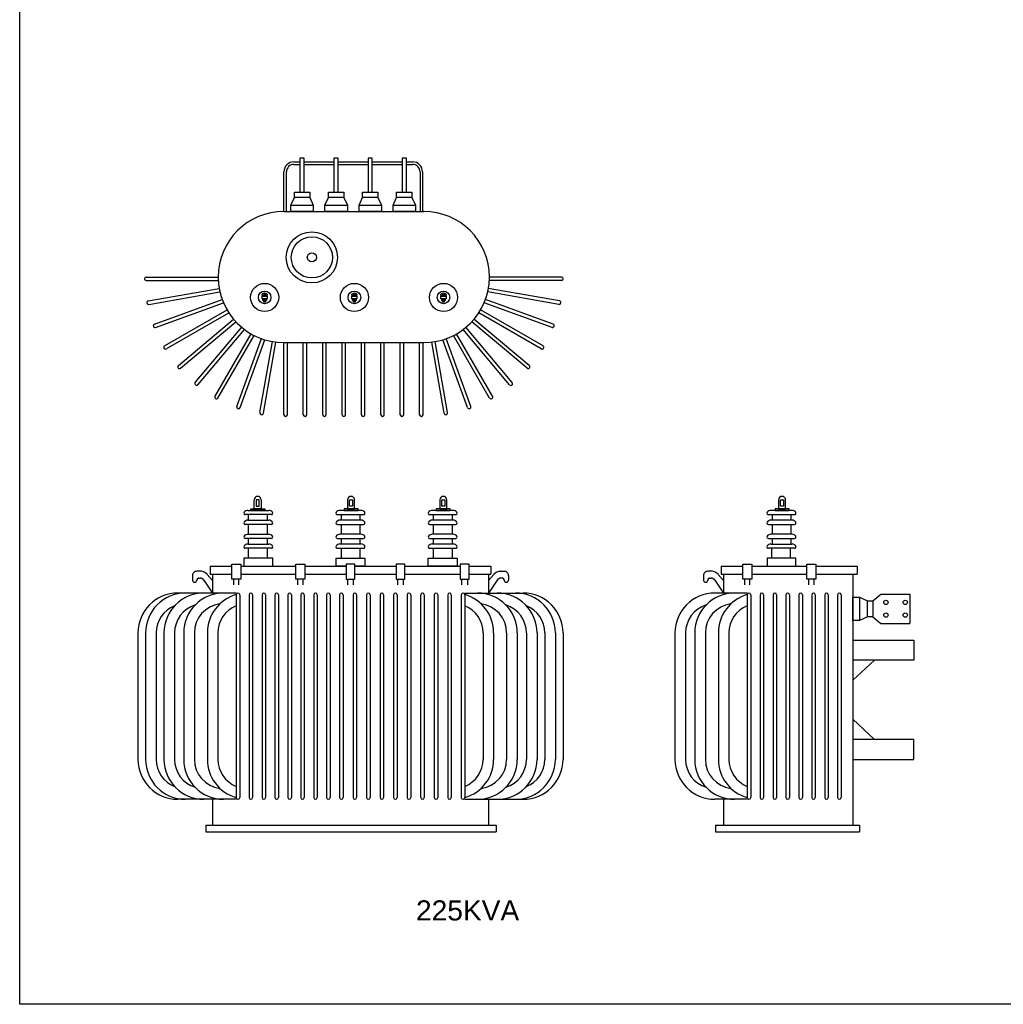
# Model space of a CAD drawing. Header units: millimetres. Extents: x 2237 to 13945, y -185 to 7152.
# Tile 1 of 5: x 2237 to 5900, y -185 to 3483. Entities that reach past the tile are written whole.
import ezdxf

# ---------------------------------------------------------------- set-up
doc = ezdxf.new("R2010")
doc.units = ezdxf.units.MM
doc.layers.add('TRAFO', color=21, linetype='Continuous')
doc.styles.get("Standard").update_dxf_attribs({"font": 'arial.ttf'})

msp = doc.modelspace()

# ---------------------------------------------------------------- linework, layer by layer
msp.add_lwpolyline([(2237.4, 3670.8), (5974.5, 3670.8), (5974.5, -185.4), (2237.4, -185.4)], close=True)
at = {"layer": 'TRAFO'}
for p, q in [((3258.7, 2953.6), (3280.6, 2953.6)), ((3258.7, 2944.2), (3280.6, 2944.2)), ((3296.6, 2967.2), (3280.6, 2967.2)), ((3280.6, 2967.2), (3280.6, 2840.2)), ((3296.6, 2840.2), (3296.6, 2967.2)), ((3296.6, 2953.6), (3407.4, 2953.6)), ((3296.6, 2944.2), (3407.4, 2944.2)), ((3423.5, 2967.2), (3407.4, 2967.2)), ((3407.4, 2967.2), (3407.4, 2840.2)), ((3423.5, 2840.2), (3423.5, 2967.2)), ((3423.5, 2953.6), (3534.3, 2953.6)), ((3423.5, 2944.2), (3534.3, 2944.2)), ((3550.4, 2967.2), (3534.3, 2967.2)), ((3534.3, 2967.2), (3534.3, 2840.2)), ((3550.4, 2840.2), (3550.4, 2967.2)), ((3550.4, 2953.6), (3661.2, 2953.6)), ((3550.4, 2944.2), (3661.2, 2944.2)), ((3677.2, 2967.2), (3661.2, 2967.2)), ((3661.2, 2967.2), (3661.2, 2840.2)), ((3677.2, 2840.2), (3677.2, 2967.2)), ((3677.2, 2953.6), (3699.8, 2953.6)), ((3677.2, 2944.2), (3699.8, 2944.2)), ((3221.2, 2768.7), (3221.2, 2916.1)), ((3230.6, 2768.7), (3230.6, 2916.1)), ((3727.9, 2916.1), (3727.9, 2768.7)), ((3737.3, 2916.1), (3737.3, 2768.7)), ((3260, 2821), (3260, 2840.2)), ((3260, 2840.2), (3317.2, 2840.2)), ((3280.6, 2840.2), (3296.6, 2840.2)), ((3317.2, 2840.2), (3317.2, 2821)), ((3386.8, 2821), (3386.8, 2840.2)), ((3386.8, 2840.2), (3444.1, 2840.2)), ((3407.4, 2840.2), (3423.5, 2840.2)), ((3444.1, 2840.2), (3444.1, 2821)), ((3513.7, 2821), (3513.7, 2840.2)), ((3513.7, 2840.2), (3571, 2840.2)), ((3534.3, 2840.2), (3550.4, 2840.2)), ((3571, 2840.2), (3571, 2821)), ((3640.6, 2821), (3640.6, 2840.2)), ((3640.6, 2840.2), (3697.8, 2840.2)), ((3661.2, 2840.2), (3677.2, 2840.2)), ((3697.8, 2840.2), (3697.8, 2821)), ((3247.2, 2792.7), (3260, 2821)), ((3247.2, 2768.7), (3247.2, 2792.7)), ((3247.2, 2792.7), (3330.7, 2792.7)), ((3317.2, 2821), (3260, 2821)), ((3317.2, 2821), (3330.7, 2792.7)), ((3330.7, 2792.7), (3330.7, 2768.7)), ((3374.1, 2792.7), (3386.8, 2821)), ((3374.1, 2768.7), (3374.1, 2792.7)), ((3374.1, 2792.7), (3457.6, 2792.7)), ((3444.1, 2821), (3386.8, 2821)), ((3444.1, 2821), (3457.6, 2792.7)), ((3457.6, 2792.7), (3457.6, 2768.7)), ((3500.9, 2792.7), (3513.7, 2821)), ((3500.9, 2768.7), (3500.9, 2792.7)), ((3500.9, 2792.7), (3584.5, 2792.7)), ((3571, 2821), (3513.7, 2821)), ((3571, 2821), (3584.5, 2792.7)), ((3584.5, 2792.7), (3584.5, 2768.7)), ((3627.8, 2792.7), (3640.6, 2821)), ((3627.8, 2768.7), (3627.8, 2792.7)), ((3627.8, 2792.7), (3711.4, 2792.7)), ((3697.8, 2821), (3640.6, 2821)), ((3697.8, 2821), (3711.4, 2792.7)), ((3711.4, 2792.7), (3711.4, 2768.7)), ((3221.2, 2768.7), (3741.8, 2768.7)), ((3330.7, 2768.7), (3247.2, 2768.7)), ((3457.6, 2768.7), (3374.1, 2768.7)), ((3584.5, 2768.7), (3500.9, 2768.7)), ((3711.4, 2768.7), (3627.8, 2768.7)), ((2708, 2524.3), (2976.9, 2524.3)), ((2708, 2511.6), (2976.9, 2511.6)), ((4254.7, 2524.3), (3985.9, 2524.3)), ((4254.7, 2511.6), (3985.9, 2511.6)), ((2715.8, 2435.2), (2980.6, 2481.9)), ((2718, 2422.6), (2982.8, 2469.3)), ((3140, 2455.6), (3140, 2460.9)), ((3159, 2460.9), (3159, 2455.6)), ((3474.2, 2455.6), (3474.2, 2460.9)), ((3493.2, 2460.9), (3493.2, 2455.6)), ((3806, 2455.6), (3806, 2460.9)), ((3825, 2460.9), (3825, 2455.6)), ((4244.7, 2422.6), (3980, 2469.3)), ((4246.9, 2435.2), (3982.2, 2481.9)), ((2739, 2348.8), (2991.6, 2440.8)), ((2743.4, 2336.8), (2996, 2428.8)), ((3142.3, 2455.6), (3140, 2455.6)), ((3140, 2453.2), (3159, 2453.2)), ((3140, 2443.6), (3140, 2453.2)), ((3159, 2443.6), (3140, 2443.6)), ((3142.3, 2455.6), (3145.5, 2455.6)), ((3142.3, 2453.2), (3156.8, 2453.2)), ((3142.8, 2443.6), (3156.2, 2443.6)), ((3142.8, 2437.4), (3142.8, 2443.6)), ((3156.2, 2437.4), (3142.8, 2437.4)), ((3145.5, 2455.6), (3145.5, 2453.2)), ((3146.2, 2437.4), (3152.4, 2437.4)), ((3146.2, 2430.5), (3146.2, 2437.4)), ((3152.4, 2430.5), (3146.2, 2430.5)), ((3152.4, 2437.4), (3152.4, 2430.5)), ((3156.8, 2455.6), (3153.5, 2455.6)), ((3153.5, 2455.6), (3153.5, 2453.2)), ((3156.2, 2443.6), (3156.2, 2437.4)), ((3159, 2455.6), (3156.8, 2455.6)), ((3159, 2453.2), (3159, 2443.6)), ((3476.5, 2455.6), (3474.2, 2455.6)), ((3474.2, 2453.2), (3493.2, 2453.2)), ((3474.2, 2443.6), (3474.2, 2453.2)), ((3493.2, 2443.6), (3474.2, 2443.6)), ((3476.5, 2455.6), (3479.8, 2455.6)), ((3476.5, 2453.2), (3491, 2453.2)), ((3477, 2443.6), (3490.4, 2443.6)), ((3477, 2437.4), (3477, 2443.6)), ((3490.4, 2437.4), (3477, 2437.4)), ((3479.8, 2455.6), (3479.8, 2453.2)), ((3480.4, 2437.4), (3486.6, 2437.4)), ((3480.4, 2430.5), (3480.4, 2437.4)), ((3486.6, 2430.5), (3480.4, 2430.5)), ((3486.6, 2437.4), (3486.6, 2430.5)), ((3491, 2455.6), (3487.7, 2455.6)), ((3487.7, 2455.6), (3487.7, 2453.2)), ((3490.4, 2443.6), (3490.4, 2437.4)), ((3493.2, 2455.6), (3491, 2455.6)), ((3493.2, 2453.2), (3493.2, 2443.6)), ((3808.2, 2455.6), (3806, 2455.6)), ((3806, 2453.2), (3825, 2453.2)), ((3806, 2443.6), (3806, 2453.2)), ((3825, 2443.6), (3806, 2443.6)), ((3808.2, 2455.6), (3811.5, 2455.6)), ((3808.2, 2453.2), (3822.7, 2453.2)), ((3808.7, 2443.6), (3822.1, 2443.6)), ((3808.7, 2437.4), (3808.7, 2443.6)), ((3822.1, 2437.4), (3808.7, 2437.4)), ((3811.5, 2455.6), (3811.5, 2453.2)), ((3812.2, 2437.4), (3818.4, 2437.4)), ((3812.2, 2430.5), (3812.2, 2437.4)), ((3818.4, 2430.5), (3812.2, 2430.5)), ((3818.4, 2437.4), (3818.4, 2430.5)), ((3822.7, 2455.6), (3819.5, 2455.6)), ((3819.5, 2455.6), (3819.5, 2453.2)), ((3822.1, 2443.6), (3822.1, 2437.4)), ((3825, 2455.6), (3822.7, 2455.6)), ((3825, 2453.2), (3825, 2443.6)), ((4219.4, 2336.8), (3966.8, 2428.8)), ((4223.8, 2348.8), (3971.2, 2440.8)), ((2776.8, 2267.8), (3009.6, 2402.2)), ((2783.2, 2256.7), (3016, 2391.1)), ((4179.6, 2256.7), (3946.8, 2391.1)), ((4186, 2267.8), (3953.2, 2402.2)), ((2828.1, 2194.5), (3034, 2367.3)), ((2836.3, 2184.7), (3042.2, 2357.5)), ((4126.4, 2184.7), (3920.5, 2357.5)), ((4134.7, 2194.5), (3928.7, 2367.3)), ((2891.3, 2131.2), (3064.1, 2337.2)), ((2901.1, 2123), (3073.9, 2329)), ((2964.6, 2079.9), (3099, 2312.8)), ((3998.1, 2079.9), (3863.7, 2312.8)), ((4061.6, 2123), (3888.8, 2329)), ((4071.4, 2131.2), (3898.6, 2337.2)), ((2975.7, 2073.5), (3110.1, 2306.4)), ((3045.7, 2042.1), (3137.6, 2294.8)), ((3057.7, 2037.8), (3149.6, 2290.4)), ((3132.1, 2019), (3178.8, 2283.7)), ((3144.7, 2016.8), (3191.4, 2281.5)), ((3221.2, 2280), (3741.8, 2280)), ((3221.2, 2011.2), (3221.2, 2280)), ((3234, 2011.2), (3234, 2280)), ((3293.4, 2011.2), (3293.4, 2280)), ((3306.2, 2011.2), (3306.2, 2280)), ((3365.6, 2011.2), (3365.6, 2280)), ((3378.4, 2011.2), (3378.4, 2280)), ((3437.8, 2011.2), (3437.8, 2280)), ((3450.6, 2011.2), (3450.6, 2280)), ((3510, 2011.2), (3510, 2280)), ((3522.8, 2011.2), (3522.8, 2280)), ((3582.2, 2011.2), (3582.2, 2280)), ((3595, 2011.2), (3595, 2280)), ((3654.4, 2011.2), (3654.4, 2280)), ((3667.2, 2011.2), (3667.2, 2280)), ((3726.6, 2011.2), (3726.6, 2280)), ((3739.4, 2011.2), (3739.4, 2280)), ((3818.1, 2016.8), (3771.4, 2281.5)), ((3830.7, 2019), (3784, 2283.7)), ((3905.1, 2037.8), (3813.1, 2290.4)), ((3917.1, 2042.1), (3825.1, 2294.8)), ((3987.1, 2073.5), (3852.7, 2306.4)), ((3110.4, 1660.7), (3110.4, 1694)), ((3129, 1694.3), (3118.2, 1694.3)), ((3118.2, 1694.3), (3118.2, 1670.6)), ((3129, 1670.6), (3129, 1694.3)), ((3136.8, 1694), (3136.8, 1660.7)), ((3458, 1694), (3458, 1660.7)), ((3465.8, 1694.3), (3476.7, 1694.3)), ((3465.8, 1670.6), (3465.8, 1694.3)), ((3476.7, 1694.3), (3476.7, 1670.6)), ((3484.5, 1660.7), (3484.5, 1694)), ((3801.4, 1694), (3801.4, 1660.7)), ((3809.2, 1694.3), (3820, 1694.3)), ((3809.2, 1670.6), (3809.2, 1694.3)), ((3820, 1694.3), (3820, 1670.6)), ((3827.8, 1660.7), (3827.8, 1694)), ((5062.9, 1694), (5062.9, 1660.7)), ((5070.7, 1694.3), (5081.6, 1694.3)), ((5070.7, 1670.6), (5070.7, 1694.3)), ((5081.6, 1694.3), (5081.6, 1670.6)), ((5089.4, 1660.7), (5089.4, 1694)), ((3086.7, 1654.9), (3165.1, 1654.9)), ((3097.5, 1654.9), (3097.5, 1660.7)), ((3097.5, 1660.7), (3149.7, 1660.7)), ((3149.7, 1654.9), (3097.5, 1654.9)), ((3136.8, 1660.7), (3110.4, 1660.7)), ((3118.2, 1670.6), (3129, 1670.6)), ((3149.7, 1660.7), (3149.7, 1654.9)), ((3508.2, 1654.9), (3429.7, 1654.9)), ((3497.4, 1660.7), (3445.2, 1660.7)), ((3445.2, 1660.7), (3445.2, 1654.9)), ((3445.2, 1654.9), (3497.4, 1654.9)), ((3458, 1660.7), (3484.5, 1660.7)), ((3476.7, 1670.6), (3465.8, 1670.6)), ((3497.4, 1654.9), (3497.4, 1660.7)), ((3851.5, 1654.9), (3773.1, 1654.9)), ((3840.7, 1660.7), (3788.5, 1660.7)), ((3788.5, 1660.7), (3788.5, 1654.9)), ((3788.5, 1654.9), (3840.7, 1654.9)), ((3801.4, 1660.7), (3827.8, 1660.7)), ((3820, 1670.6), (3809.2, 1670.6)), ((3840.7, 1654.9), (3840.7, 1660.7)), ((5113.1, 1654.9), (5034.6, 1654.9)), ((5102.2, 1660.7), (5050, 1660.7)), ((5050, 1660.7), (5050, 1654.9)), ((5050, 1654.9), (5102.2, 1654.9)), ((5062.9, 1660.7), (5089.4, 1660.7)), ((5081.6, 1670.6), (5070.7, 1670.6)), ((5102.2, 1654.9), (5102.2, 1660.7)), ((3174.6, 1639.3), (3077.2, 1639.3)), ((3086.7, 1618.4), (3165.1, 1618.4)), ((3089.8, 1618.4), (3089.8, 1639.3)), ((3159.5, 1618.4), (3159.5, 1639.3)), ((3420.2, 1639.3), (3517.7, 1639.3)), ((3508.2, 1618.4), (3429.7, 1618.4)), ((3435.4, 1618.4), (3435.4, 1639.3)), ((3505, 1618.4), (3505, 1639.3)), ((3763.6, 1639.3), (3861, 1639.3)), ((3851.5, 1618.4), (3773.1, 1618.4)), ((3778.7, 1618.4), (3778.7, 1639.3)), ((3848.4, 1618.4), (3848.4, 1639.3)), ((5025.1, 1639.3), (5122.6, 1639.3)), ((5113.1, 1618.4), (5034.6, 1618.4)), ((5040.2, 1618.4), (5040.2, 1639.3)), ((5109.9, 1618.4), (5109.9, 1639.3)), ((3174.6, 1602.8), (3077.2, 1602.8)), ((3089.8, 1566.2), (3089.8, 1602.2)), ((3159.5, 1566.2), (3159.5, 1602.2)), ((3420.2, 1602.8), (3517.7, 1602.8)), ((3435.4, 1566.2), (3435.4, 1602.2)), ((3505, 1566.2), (3505, 1602.2)), ((3763.6, 1602.8), (3861, 1602.8)), ((3778.7, 1566.2), (3778.7, 1602.2)), ((3848.4, 1566.2), (3848.4, 1602.2)), ((5025.1, 1602.8), (5122.6, 1602.8)), ((5040.2, 1566.2), (5040.2, 1602.2)), ((5109.9, 1566.2), (5109.9, 1602.2)), ((3174.6, 1550.6), (3077.2, 1550.6)), ((3086.7, 1566.2), (3165.1, 1566.2)), ((3089.8, 1529.6), (3089.8, 1550.6)), ((3159.5, 1529.6), (3159.5, 1550.6)), ((3420.2, 1550.6), (3517.7, 1550.6)), ((3508.2, 1566.2), (3429.7, 1566.2)), ((3435.4, 1529.6), (3435.4, 1550.6)), ((3505, 1529.6), (3505, 1550.6)), ((3763.6, 1550.6), (3861, 1550.6)), ((3851.5, 1566.2), (3773.1, 1566.2)), ((3778.7, 1529.6), (3778.7, 1550.6)), ((3848.4, 1529.6), (3848.4, 1550.6)), ((5025.1, 1550.6), (5122.6, 1550.6)), ((5113.1, 1566.2), (5034.6, 1566.2)), ((5040.2, 1529.6), (5040.2, 1550.6)), ((5109.9, 1529.6), (5109.9, 1550.6)), ((3174.6, 1514.1), (3077.2, 1514.1)), ((3086.7, 1529.6), (3165.1, 1529.6)), ((3089.8, 1477.4), (3089.8, 1513.5)), ((3159.5, 1477.4), (3159.5, 1513.5)), ((3420.2, 1514.1), (3517.7, 1514.1)), ((3508.2, 1529.6), (3429.7, 1529.6)), ((3435.4, 1477.4), (3435.4, 1513.5)), ((3505, 1477.4), (3505, 1513.5)), ((3763.6, 1514.1), (3861, 1514.1)), ((3851.5, 1529.6), (3773.1, 1529.6)), ((3778.7, 1477.4), (3778.7, 1513.5)), ((3848.4, 1477.4), (3848.4, 1513.5)), ((5122.6, 1514.1), (5025.1, 1514.1)), ((5034.6, 1529.6), (5113.1, 1529.6)), ((5037.8, 1477.4), (5037.8, 1513.5)), ((5107.4, 1477.4), (5107.4, 1513.5)), ((3179.4, 1477.4), (3072.4, 1477.4)), ((3072.4, 1477.4), (3072.4, 1447.6)), ((3179.4, 1447.6), (3179.4, 1477.4)), ((3415.5, 1447.6), (3415.5, 1477.4)), ((3415.5, 1477.4), (3522.5, 1477.4)), ((3522.5, 1477.4), (3522.5, 1447.6)), ((3758.8, 1477.4), (3865.8, 1477.4)), ((3758.8, 1447.6), (3758.8, 1477.4)), ((3865.8, 1477.4), (3865.8, 1447.6)), ((5127.3, 1477.4), (5020.3, 1477.4)), ((5020.3, 1477.4), (5020.3, 1447.6)), ((5127.3, 1447.6), (5127.3, 1477.4)), ((2946.7, 1447.6), (3027.4, 1447.6)), ((2946.7, 1447.6), (2946.7, 1416.7)), ((3027.4, 1399.2), (3027.4, 1454)), ((3027.4, 1454), (3060.2, 1454)), ((3060.2, 1454), (3060.2, 1399.2)), ((3060.2, 1447.6), (3266, 1447.6)), ((3072.4, 1447.6), (3179.4, 1447.6)), ((3266, 1399.2), (3266, 1454)), ((3266, 1454), (3298.8, 1454)), ((3298.8, 1454), (3298.8, 1399.2)), ((3298.8, 1447.6), (3452.5, 1447.6)), ((3452.5, 1447.6), (3415.5, 1447.6)), ((3485.4, 1454), (3452.5, 1454)), ((3452.5, 1454), (3452.5, 1399.2)), ((3485.4, 1399.2), (3485.4, 1454)), ((3485.4, 1447.6), (3639.1, 1447.6)), ((3522.5, 1447.6), (3485.4, 1447.6)), ((3672, 1454), (3639.1, 1454)), ((3639.1, 1454), (3639.1, 1399.2)), ((3672, 1399.2), (3672, 1454)), ((3672, 1447.6), (3877.7, 1447.6)), ((3865.8, 1447.6), (3758.8, 1447.6)), ((3910.6, 1454), (3877.7, 1454)), ((3877.7, 1454), (3877.7, 1399.2)), ((3910.6, 1399.2), (3910.6, 1454)), ((3910.6, 1447.6), (3991.2, 1447.6)), ((3991.2, 1447.6), (3991.2, 1416.7)), ((4849.4, 1447.6), (4930.1, 1447.6)), ((4849.4, 1447.6), (4849.4, 1416.7)), ((4930.1, 1399.2), (4930.1, 1454)), ((4930.1, 1454), (4962.9, 1454)), ((4962.9, 1454), (4962.9, 1399.2)), ((4962.9, 1447.6), (5168.7, 1447.6)), ((5020.3, 1447.6), (5127.3, 1447.6)), ((5168.7, 1399.2), (5168.7, 1454)), ((5168.7, 1454), (5201.5, 1454)), ((5201.5, 1454), (5201.5, 1399.2)), ((5201.5, 1447.6), (5355.2, 1447.6)), ((5355.2, 1447.6), (5355.2, 1416.7)), ((2881.1, 1412.1), (2881.1, 1394.7)), ((2896.6, 1394.7), (2896.6, 1395.3)), ((2914.4, 1427.9), (2896.9, 1427.9)), ((2904.4, 1402.9), (2909.3, 1402.9)), ((2923, 1395.3), (2954.8, 1346.9)), ((2954.8, 1393.9), (2935.3, 1416.6)), ((2946.7, 1416.7), (3027.4, 1416.7)), ((2954.8, 1416.7), (2954.8, 1346.9)), ((3060.2, 1399.2), (3027.4, 1399.2)), ((3053.9, 1399.2), (3033.7, 1399.2)), ((3033.7, 1399.2), (3033.7, 1377.5)), ((3053.9, 1377.5), (3053.9, 1399.2)), ((3060.2, 1416.7), (3266, 1416.7)), ((3298.8, 1399.2), (3266, 1399.2)), ((3292.5, 1399.2), (3272.3, 1399.2)), ((3272.3, 1399.2), (3272.3, 1377.5)), ((3292.5, 1377.5), (3292.5, 1399.2)), ((3298.8, 1416.7), (3452.5, 1416.7)), ((3452.5, 1399.2), (3485.4, 1399.2)), ((3458.9, 1377.5), (3458.9, 1399.2)), ((3458.9, 1399.2), (3479, 1399.2)), ((3479, 1399.2), (3479, 1377.5)), ((3485.4, 1416.7), (3639.1, 1416.7)), ((3639.1, 1399.2), (3672, 1399.2)), ((3645.4, 1377.5), (3645.4, 1399.2)), ((3645.4, 1399.2), (3665.6, 1399.2)), ((3665.6, 1399.2), (3665.6, 1377.5)), ((3672, 1416.7), (3877.7, 1416.7)), ((3877.7, 1399.2), (3910.6, 1399.2)), ((3884, 1377.5), (3884, 1399.2)), ((3884, 1399.2), (3904.2, 1399.2)), ((3904.2, 1399.2), (3904.2, 1377.5)), ((3910.6, 1416.7), (3991.2, 1416.7)), ((3983.4, 1416.7), (3983.4, 1346.9)), ((3983.4, 1393.9), (4002.9, 1416.6)), ((4015.2, 1395.3), (3983.4, 1346.9)), ((4023.8, 1427.9), (4041.3, 1427.9)), ((4033.8, 1402.9), (4028.9, 1402.9)), ((4041.6, 1394.7), (4041.6, 1395.3)), ((4057.1, 1412.1), (4057.1, 1394.7)), ((4783.8, 1412.1), (4783.8, 1394.7)), ((4799.3, 1394.7), (4799.3, 1395.3)), ((4817.1, 1427.9), (4799.6, 1427.9)), ((4807.1, 1402.9), (4812, 1402.9)), ((4825.7, 1395.3), (4857.6, 1346.9)), ((4857.6, 1393.9), (4838, 1416.6)), ((4849.4, 1416.7), (4930.1, 1416.7)), ((4857.6, 1416.7), (4857.6, 1346.9)), ((4962.9, 1399.2), (4930.1, 1399.2)), ((4956.6, 1399.2), (4936.4, 1399.2)), ((4936.4, 1399.2), (4936.4, 1377.5)), ((4956.6, 1377.5), (4956.6, 1399.2)), ((4962.9, 1416.7), (5168.7, 1416.7)), ((5201.5, 1399.2), (5168.7, 1399.2)), ((5195.2, 1399.2), (5175, 1399.2)), ((5175, 1399.2), (5175, 1377.5)), ((5195.2, 1377.5), (5195.2, 1399.2)), ((5201.5, 1416.7), (5355.2, 1416.7)), ((5339.6, 1416.7), (5339.6, 482.1)), ((2840.9, 1346.9), (2826.2, 1346.9)), ((2925, 1346.9), (2826.2, 1346.9)), ((3043.5, 1346.9), (2834.8, 1346.9)), ((3043.5, 1346.9), (2954.6, 1346.9)), ((3043.5, 1346.9), (2964.8, 1346.9)), ((3043.5, 1340.3), (3043.5, 585.4)), ((3056.8, 1340.3), (3056.8, 585.4)), ((3091.6, 1340.3), (3091.6, 585.4)), ((3104.8, 1340.3), (3104.8, 585.4)), ((3139.7, 1340.3), (3139.7, 585.4)), ((3152.9, 1340.3), (3152.9, 585.4)), ((3187.8, 1340.3), (3187.8, 585.4)), ((3201, 1340.3), (3201, 585.4)), ((3235.8, 1340.3), (3235.8, 585.4)), ((3249.1, 1340.3), (3249.1, 585.4)), ((3283.9, 1340.3), (3283.9, 585.4)), ((3297.1, 1340.3), (3297.1, 585.4)), ((3332, 1340.3), (3332, 585.4)), ((3345.2, 1340.3), (3345.2, 585.4)), ((3380.1, 1340.3), (3380.1, 585.4)), ((3393.3, 1340.3), (3393.3, 585.4)), ((3428.1, 1340.3), (3428.1, 585.4)), ((3441.4, 1340.3), (3441.4, 585.4)), ((3478.5, 1340.3), (3478.5, 585.4)), ((3491.7, 1340.3), (3491.7, 585.4)), ((3528.9, 1340.3), (3528.9, 585.4)), ((3542.1, 1340.3), (3542.1, 585.4)), ((3579.2, 1340.3), (3579.2, 585.4)), ((3592.5, 1340.3), (3592.5, 585.4)), ((3629.6, 1340.3), (3629.6, 585.4)), ((3642.8, 1340.3), (3642.8, 585.4)), ((3680, 1340.3), (3680, 585.4)), ((3693.2, 1340.3), (3693.2, 585.4)), ((3730.3, 1340.3), (3730.3, 585.4)), ((3743.6, 1340.3), (3743.6, 585.4)), ((3780.7, 1340.3), (3780.7, 585.4)), ((3793.9, 1340.3), (3793.9, 585.4)), ((3831.1, 1340.3), (3831.1, 585.4)), ((3844.3, 1340.3), (3844.3, 585.4)), ((3881.4, 1340.3), (3881.4, 585.4)), ((3894.7, 1346.9), (4103.4, 1346.9)), ((3894.7, 1346.9), (3973.4, 1346.9)), ((3894.7, 1346.9), (3983.6, 1346.9)), ((3894.7, 1340.3), (3894.7, 585.4)), ((4013.2, 1346.9), (4112, 1346.9)), ((4097.3, 1346.9), (4112, 1346.9)), ((4946.2, 1346.9), (4825.6, 1346.9)), ((4946.2, 1346.9), (4857.3, 1346.9)), ((4946.2, 1346.9), (4867.5, 1346.9)), ((4946.2, 1340.3), (4946.2, 585.4)), ((4959.5, 1340.3), (4959.5, 585.4)), ((4994.3, 1340.3), (4994.3, 585.4)), ((5007.5, 1340.3), (5007.5, 585.4)), ((5042.4, 1340.3), (5042.4, 585.4)), ((5055.6, 1340.3), (5055.6, 585.4)), ((5090.5, 1340.3), (5090.5, 585.4)), ((5103.7, 1340.3), (5103.7, 585.4)), ((5138.5, 1340.3), (5138.5, 585.4)), ((5151.8, 1340.3), (5151.8, 585.4)), ((5186.6, 1340.3), (5186.6, 585.4)), ((5199.9, 1340.3), (5199.9, 585.4)), ((5234.7, 1340.3), (5234.7, 585.4)), ((5247.9, 1340.3), (5247.9, 585.4)), ((5282.8, 1340.3), (5282.8, 585.4)), ((5296, 1340.3), (5296, 585.4)), ((5339.6, 1331.3), (5364.4, 1331.3)), ((5339.6, 1244.8), (5339.6, 1331.3)), ((5364.4, 1331.3), (5393.7, 1318.1)), ((5364.4, 1331.3), (5364.4, 1244.8)), ((5413.5, 1318.1), (5443.9, 1343.2)), ((5443.9, 1343.2), (5551.4, 1343.2)), ((5551.4, 1343.2), (5551.4, 1233.7)), ((5393.7, 1318.1), (5413.5, 1318.1)), ((5393.7, 1258.8), (5393.7, 1318.1)), ((5413.5, 1318.1), (5413.5, 1258.8)), ((5393.7, 1258.8), (5364.4, 1244.8)), ((5413.5, 1258.8), (5393.7, 1258.8)), ((5413.5, 1258.8), (5443.9, 1233.7)), ((5364.4, 1244.8), (5339.6, 1244.8)), ((5443.9, 1233.7), (5551.4, 1233.7)), ((2677.6, 1198.4), (2677.6, 727.3)), ((2706, 1198.4), (2706, 727.3)), ((2745.6, 1198.4), (2745.6, 727.3)), ((2774.4, 1198.4), (2774.4, 727.3)), ((2814, 1198.4), (2814, 727.3)), ((2848.2, 1198.4), (2848.2, 727.3)), ((2887.8, 1198.4), (2887.8, 727.3)), ((2936.1, 1198.4), (2936.1, 727.3)), ((2975.7, 1198.4), (2975.7, 727.3)), ((3962.5, 1198.4), (3962.5, 727.3)), ((4002.1, 1198.4), (4002.1, 727.3)), ((4050.4, 1198.4), (4050.4, 727.3)), ((4090, 1198.4), (4090, 727.3)), ((4124.2, 1198.4), (4124.2, 727.3)), ((4163.8, 1198.4), (4163.8, 727.3)), ((4192.6, 1198.4), (4192.6, 727.3)), ((4232.2, 1198.4), (4232.2, 727.3)), ((4260.6, 1198.4), (4260.6, 727.3)), ((4677.1, 1198.4), (4677.1, 727.3)), ((4716.7, 1198.4), (4716.7, 727.3)), ((4750.9, 1198.4), (4750.9, 727.3)), ((4790.5, 1198.4), (4790.5, 727.3)), ((4838.8, 1198.4), (4838.8, 727.3)), ((4878.4, 1198.4), (4878.4, 727.3)), ((5339.6, 1171.6), (5567.1, 1171.6)), ((5567.1, 1171.6), (5567.1, 1097.2)), ((5567.1, 1097.2), (5339.6, 1097.2)), ((5420.1, 1097.2), (5339.6, 1022.3)), ((5420.1, 801.6), (5339.6, 876.5)), ((5567.1, 801.6), (5339.6, 801.6)), ((5567.1, 727.2), (5567.1, 801.6)), ((5339.6, 727.2), (5567.1, 727.2)), ((3017.5, 578.8), (2824.8, 578.8)), ((3043.5, 578.8), (2834.8, 578.8)), ((3043.5, 578.8), (2954.6, 578.8)), ((2954.8, 578.8), (2954.8, 482.1)), ((3043.5, 578.8), (2964.8, 578.8)), ((3894.7, 578.8), (4103.4, 578.8)), ((3894.7, 578.8), (3973.4, 578.8)), ((3894.7, 578.8), (3983.6, 578.8)), ((3920.7, 578.8), (4113.4, 578.8)), ((3983.4, 578.8), (3983.4, 482.1)), ((4920.2, 578.8), (4825.6, 578.8)), ((4946.2, 578.8), (4857.3, 578.8)), ((4857.6, 578.8), (4857.6, 482.1)), ((4946.2, 578.8), (4867.5, 578.8)), ((2930.9, 482.1), (4011.6, 482.1)), ((2930.9, 482.1), (2930.9, 457)), ((4011.6, 482.1), (4011.6, 457)), ((4827.6, 482.1), (5364.9, 482.1)), ((4827.6, 482.1), (4827.6, 457)), ((4857.6, 482.1), (5339.6, 482.1)), ((5364.9, 482.1), (5364.9, 457)), ((2930.9, 457), (4011.6, 457)), ((4827.6, 457), (5364.9, 457))]:
    msp.add_line(p, q, dxfattribs=at)
for centre, radius in [((3325.3, 2597.5), 95.3), ((3325.3, 2597.5), 76.7), ((3325.3, 2597.5), 17), ((3149.5, 2448.4), 52.4), ((3483.7, 2448.4), 52.4), ((3815.5, 2448.4), 52.4), ((3149.5, 2448.4), 23.3), ((3149.5, 2458.4), 3.29), ((3483.7, 2448.4), 23.3), ((3483.7, 2458.4), 3.29), ((3815.5, 2448.4), 23.3), ((3815.5, 2458.4), 3.29), ((5462.7, 1312), 8.12), ((5534.8, 1312), 8.12), ((5462.7, 1264.9), 8.12), ((5534.8, 1264.9), 8.12)]:
    msp.add_circle(centre, radius, dxfattribs=at)
for centre, radius, start, end in [((3258.7, 2916.1), 37.5, 90, 180), ((3258.7, 2916.1), 28.1, 90, 180), ((3699.8, 2916.1), 37.5, 0, 90), ((3699.8, 2916.1), 28.1, 0, 90), ((3221.2, 2524.3), 244.4, 90, 270), ((3741.8, 2524.3), 244.4, 270, 90), ((2708, 2518), 6.4, 90, 270), ((4254.7, 2518), 6.4, 270, 90), ((3149.5, 2448.7), 15.4, 51.9125, 128.0875), ((3483.7, 2448.7), 15.4, 51.9125, 128.0875), ((3815.5, 2448.7), 15.4, 51.9125, 128.0875), ((2716.9, 2428.9), 6.4, 100, 280), ((4245.8, 2428.9), 6.4, 260, 80), ((2741.2, 2342.8), 6.4, 110, 290), ((4221.6, 2342.8), 6.4, 250, 70), ((2780, 2262.2), 6.4, 120, 300), ((4182.8, 2262.2), 6.4, 240, 60), ((2832.2, 2189.6), 6.4, 130, 310), ((4130.6, 2189.6), 6.4, 230, 50), ((2896.2, 2127.1), 6.4, 140, 320), ((4066.5, 2127.1), 6.4, 220, 40), ((2970.1, 2076.7), 6.4, 150, 330), ((3992.6, 2076.7), 6.4, 210, 30), ((3051.7, 2040), 6.4, 160, 340), ((3138.4, 2017.9), 6.4, 170, 350), ((3824.4, 2017.9), 6.4, 190, 10), ((3911.1, 2040), 6.4, 200, 20), ((3227.6, 2011.2), 6.4, 180, 0), ((3299.8, 2011.2), 6.4, 180, 0), ((3372, 2011.2), 6.4, 180, 0), ((3444.2, 2011.2), 6.4, 180, 0), ((3516.4, 2011.2), 6.4, 180, 0), ((3588.6, 2011.2), 6.4, 180, 0), ((3660.8, 2011.2), 6.4, 180, 0), ((3733, 2011.2), 6.4, 180, 0), ((3123.6, 1694), 13.2, 0, 180), ((3471.3, 1694), 13.2, 0, 180), ((3814.6, 1694), 13.2, 0, 180), ((5076.1, 1694), 13.2, 0, 180), ((3087, 1637.3), 17.6, 91.1111, 143.3305), ((3164.8, 1637.3), 17.6, 36.6695, 88.8889), ((3430.1, 1637.3), 17.6, 91.1111, 143.3305), ((3507.8, 1637.3), 17.6, 36.6695, 88.8889), ((3773.4, 1637.3), 17.6, 91.1111, 143.3305), ((3851.2, 1637.3), 17.6, 36.6695, 88.8889), ((5034.9, 1637.3), 17.6, 91.1111, 143.3305), ((5112.7, 1637.3), 17.6, 36.6695, 88.8889), ((3078.3, 1644.6), 6.29, 148.6352, 212.668), ((3087, 1600.8), 17.6, 91.1111, 143.3305), ((3077.6, 1646), 6.69, 226.3025, 266.3432), ((3164.8, 1600.8), 17.6, 36.6695, 88.8889), ((3174.2, 1646), 6.69, 273.6568, 313.6975), ((3173.5, 1644.6), 6.29, 327.332, 31.3648), ((3421.3, 1644.6), 6.29, 148.6352, 212.668), ((3420.7, 1646), 6.69, 226.3025, 266.3432), ((3430.1, 1600.8), 17.6, 91.1111, 143.3305), ((3507.8, 1600.8), 17.6, 36.6695, 88.8889), ((3517.3, 1646), 6.69, 273.6568, 313.6975), ((3516.6, 1644.6), 6.29, 327.332, 31.3648), ((3764.7, 1644.6), 6.29, 148.6352, 212.668), ((3773.4, 1600.8), 17.6, 91.1111, 143.3305), ((3764, 1646), 6.69, 226.3025, 266.3432), ((3851.2, 1600.8), 17.6, 36.6695, 88.8889), ((3860.6, 1646), 6.69, 273.6568, 313.6975), ((3859.9, 1644.6), 6.29, 327.332, 31.3648), ((5026.2, 1644.6), 6.29, 148.6352, 212.668), ((5034.9, 1600.8), 17.6, 91.1111, 143.3305), ((5025.5, 1646), 6.69, 226.3025, 266.3432), ((5112.7, 1600.8), 17.6, 36.6695, 88.8889), ((5122.1, 1646), 6.69, 273.6568, 313.6975), ((5121.5, 1644.6), 6.29, 327.332, 31.3648), ((3078.3, 1608), 6.29, 148.6352, 212.668), ((3077.6, 1609.5), 6.69, 226.3025, 266.3432), ((3174.2, 1609.5), 6.69, 273.6568, 313.6975), ((3173.5, 1608), 6.29, 327.332, 31.3648), ((3421.3, 1608), 6.29, 148.6352, 212.668), ((3420.7, 1609.5), 6.69, 226.3025, 266.3432), ((3517.3, 1609.5), 6.69, 273.6568, 313.6975), ((3516.6, 1608), 6.29, 327.332, 31.3648), ((3764.7, 1608), 6.29, 148.6352, 212.668), ((3764, 1609.5), 6.69, 226.3025, 266.3432), ((3860.6, 1609.5), 6.69, 273.6568, 313.6975), ((3859.9, 1608), 6.29, 327.332, 31.3648), ((5026.2, 1608), 6.29, 148.6352, 212.668), ((5025.5, 1609.5), 6.69, 226.3025, 266.3432), ((5122.1, 1609.5), 6.69, 273.6568, 313.6975), ((5121.5, 1608), 6.29, 327.332, 31.3648), ((3078.3, 1555.8), 6.29, 148.6352, 212.668), ((3087, 1548.6), 17.6, 91.1111, 143.3305), ((3077.6, 1557.3), 6.69, 226.3025, 266.3432), ((3164.8, 1548.6), 17.6, 36.6695, 88.8889), ((3174.2, 1557.3), 6.69, 273.6568, 313.6975), ((3173.5, 1555.8), 6.29, 327.332, 31.3648), ((3421.3, 1555.8), 6.29, 148.6352, 212.668), ((3430.1, 1548.6), 17.6, 91.1111, 143.3305), ((3420.7, 1557.3), 6.69, 226.3025, 266.3432), ((3507.8, 1548.6), 17.6, 36.6695, 88.8889), ((3517.3, 1557.3), 6.69, 273.6568, 313.6975), ((3516.6, 1555.8), 6.29, 327.332, 31.3648), ((3764.7, 1555.8), 6.29, 148.6352, 212.668), ((3773.4, 1548.6), 17.6, 91.1111, 143.3305), ((3764, 1557.3), 6.69, 226.3025, 266.3432), ((3851.2, 1548.6), 17.6, 36.6695, 88.8889), ((3860.6, 1557.3), 6.69, 273.6568, 313.6975), ((3859.9, 1555.8), 6.29, 327.332, 31.3648), ((5026.2, 1555.8), 6.29, 148.6352, 212.668), ((5034.9, 1548.6), 17.6, 91.1111, 143.3305), ((5025.5, 1557.3), 6.69, 226.3025, 266.3432), ((5112.7, 1548.6), 17.6, 36.6695, 88.8889), ((5122.1, 1557.3), 6.69, 273.6568, 313.6975), ((5121.5, 1555.8), 6.29, 327.332, 31.3648), ((3078.3, 1519.3), 6.29, 148.6352, 212.668), ((3087, 1512.1), 17.6, 91.1111, 143.3305), ((3077.6, 1520.7), 6.69, 226.3025, 266.3432), ((3164.8, 1512.1), 17.6, 36.6695, 88.8889), ((3174.2, 1520.7), 6.69, 273.6568, 313.6975), ((3173.5, 1519.3), 6.29, 327.332, 31.3648), ((3421.3, 1519.3), 6.29, 148.6352, 212.668), ((3430.1, 1512.1), 17.6, 91.1111, 143.3305), ((3420.7, 1520.7), 6.69, 226.3025, 266.3432), ((3507.8, 1512.1), 17.6, 36.6695, 88.8889), ((3517.3, 1520.7), 6.69, 273.6568, 313.6975), ((3516.6, 1519.3), 6.29, 327.332, 31.3648), ((3764.7, 1519.3), 6.29, 148.6352, 212.668), ((3773.4, 1512.1), 17.6, 91.1111, 143.3305), ((3764, 1520.7), 6.69, 226.3025, 266.3432), ((3851.2, 1512.1), 17.6, 36.6695, 88.8889), ((3860.6, 1520.7), 6.69, 273.6568, 313.6975), ((3859.9, 1519.3), 6.29, 327.332, 31.3648), ((5026.2, 1519.3), 6.29, 148.6352, 212.668), ((5034.9, 1512.1), 17.6, 91.1111, 143.3305), ((5025.5, 1520.7), 6.69, 226.3025, 266.3432), ((5112.7, 1512.1), 17.6, 36.6695, 88.8889), ((5122.1, 1520.7), 6.69, 273.6568, 313.6975), ((5121.5, 1519.3), 6.29, 327.332, 31.3648), ((2896.1, 1412.9), 15, 87.0531, 183.0552), ((2888.8, 1394.7), 7.77, 180, 0), ((2904.4, 1395.1), 7.79, 90, 181.2449), ((2905.7, 1380.3), 22.9, 40.9601, 80.9317), ((2910.4, 1394.8), 33.2, 41.172, 88.5431), ((4027.8, 1394.8), 33.2, 91.4569, 138.828), ((4032.5, 1380.3), 22.9, 99.0683, 139.0399), ((4033.8, 1395.1), 7.79, 358.7551, 90), ((4042.1, 1412.9), 15, 356.9448, 92.9469), ((4049.4, 1394.7), 7.77, 180, 0), ((4798.8, 1412.9), 15, 87.0531, 183.0552), ((4791.6, 1394.7), 7.77, 180, 0), ((4807.1, 1395.1), 7.79, 90, 181.2449), ((4808.4, 1380.3), 22.9, 40.9601, 80.9317), ((4813.1, 1394.8), 33.2, 41.172, 88.5431), ((2826.2, 1198.4), 148.5, 90, 180), ((2854.5, 1198.4), 148.5, 90, 180), ((2922.9, 1198.4), 148.5, 90, 180), ((2996.7, 1198.4), 148.5, 90, 180), ((3084.6, 1198.4), 148.5, 106.0585, 180), ((3050.1, 1340.3), 6.62, 0, 180), ((3098.2, 1340.3), 6.62, 0, 180), ((3146.3, 1340.3), 6.62, 0, 180), ((3194.4, 1340.3), 6.62, 0, 180), ((3242.4, 1340.3), 6.62, 0, 180), ((3290.5, 1340.3), 6.62, 0, 180), ((3338.6, 1340.3), 6.62, 0, 180), ((3386.7, 1340.3), 6.62, 0, 180), ((3434.8, 1340.3), 6.62, 0, 180), ((3485.1, 1340.3), 6.62, 0, 180), ((3535.5, 1340.3), 6.62, 0, 180), ((3585.9, 1340.3), 6.62, 0, 180), ((3636.2, 1340.3), 6.62, 0, 180), ((3686.6, 1340.3), 6.62, 0, 180), ((3737, 1340.3), 6.62, 0, 180), ((3787.3, 1340.3), 6.62, 0, 180), ((3837.7, 1340.3), 6.62, 0, 180), ((3888.1, 1340.3), 6.62, 0, 180), ((3853.6, 1198.4), 148.5, 0, 73.9415), ((3941.5, 1198.4), 148.5, 0, 90), ((4015.3, 1198.4), 148.5, 0, 90), ((4083.7, 1198.4), 148.5, 0, 90), ((4112, 1198.4), 148.5, 0, 90), ((4825.6, 1198.4), 148.5, 90, 180), ((4899.4, 1198.4), 148.5, 90, 180), ((4987.3, 1198.4), 148.5, 106.0585, 180), ((4952.8, 1340.3), 6.62, 0, 180), ((5000.9, 1340.3), 6.62, 0, 180), ((5049, 1340.3), 6.62, 0, 180), ((5097.1, 1340.3), 6.62, 0, 180), ((5145.2, 1340.3), 6.62, 0, 180), ((5193.2, 1340.3), 6.62, 0, 180), ((5241.3, 1340.3), 6.62, 0, 180), ((5289.4, 1340.3), 6.62, 0, 180), ((2854.5, 1198.4), 108.9, 111.7626, 180), ((2922.9, 1198.4), 108.9, 107.2162, 180), ((2996.7, 1198.4), 108.9, 97.3965, 180), ((3084.6, 1198.4), 108.9, 112.1608, 180), ((3853.6, 1198.4), 108.9, 0, 67.8392), ((3941.5, 1198.4), 108.9, 0, 82.6035), ((4015.3, 1198.4), 108.9, 0, 72.7838), ((4083.7, 1198.4), 108.9, 0, 68.2374), ((4825.6, 1198.4), 108.9, 107.2162, 180), ((4899.4, 1198.4), 108.9, 97.3965, 180), ((4987.3, 1198.4), 108.9, 112.1608, 180), ((2826.2, 727.3), 148.5, 180, 270), ((2854.5, 727.3), 148.5, 180, 270), ((2854.5, 727.3), 108.9, 180, 248.2374), ((2922.9, 727.3), 148.5, 180, 270), ((2922.9, 727.3), 108.9, 180, 252.7838), ((2996.7, 727.3), 148.5, 180, 270), ((2996.7, 727.3), 108.9, 180, 262.6035), ((3084.6, 727.3), 148.5, 180, 253.9415), ((3084.6, 727.3), 108.9, 180, 247.8392), ((3853.6, 727.3), 148.5, 286.0585, 0), ((3853.6, 727.3), 108.9, 292.1608, 0), ((3941.5, 727.3), 148.5, 270, 0), ((3941.5, 727.3), 108.9, 277.3965, 0), ((4015.3, 727.3), 148.5, 270, 0), ((4015.3, 727.3), 108.9, 287.2162, 0), ((4083.7, 727.3), 148.5, 270, 0), ((4112, 727.3), 148.5, 270, 0), ((4083.7, 727.3), 108.9, 291.7626, 0), ((4825.6, 727.3), 148.5, 180, 270), ((4825.6, 727.3), 108.9, 180, 252.7838), ((4899.4, 727.3), 148.5, 180, 270), ((4899.4, 727.3), 108.9, 180, 262.6035), ((4987.3, 727.3), 148.5, 180, 253.9415), ((4987.3, 727.3), 108.9, 180, 247.8392), ((3050.1, 585.4), 6.62, 180, 0), ((3098.2, 585.4), 6.62, 180, 0), ((3146.3, 585.4), 6.62, 180, 0), ((3194.4, 585.4), 6.62, 180, 0), ((3242.4, 585.4), 6.62, 180, 0), ((3290.5, 585.4), 6.62, 180, 0), ((3338.6, 585.4), 6.62, 180, 0), ((3386.7, 585.4), 6.62, 180, 0), ((3434.8, 585.4), 6.62, 180, 0), ((3485.1, 585.4), 6.62, 180, 0), ((3535.5, 585.4), 6.62, 180, 0), ((3585.9, 585.4), 6.62, 180, 0), ((3636.2, 585.4), 6.62, 180, 0), ((3686.6, 585.4), 6.62, 180, 0), ((3737, 585.4), 6.62, 180, 0), ((3787.3, 585.4), 6.62, 180, 0), ((3837.7, 585.4), 6.62, 180, 0), ((3888.1, 585.4), 6.62, 180, 0), ((4952.8, 585.4), 6.62, 180, 0), ((5000.9, 585.4), 6.62, 180, 0), ((5049, 585.4), 6.62, 180, 0), ((5097.1, 585.4), 6.62, 180, 0), ((5145.2, 585.4), 6.62, 180, 0), ((5193.2, 585.4), 6.62, 180, 0), ((5241.3, 585.4), 6.62, 180, 0), ((5289.4, 585.4), 6.62, 180, 0)]:
    msp.add_arc(centre, radius, start, end, dxfattribs=at)

# ---------------------------------------------------------------- texts
msp.add_text('225KVA', height=75, dxfattribs=at).set_placement((3713, 127))

doc.saveas('drawing.dxf')
